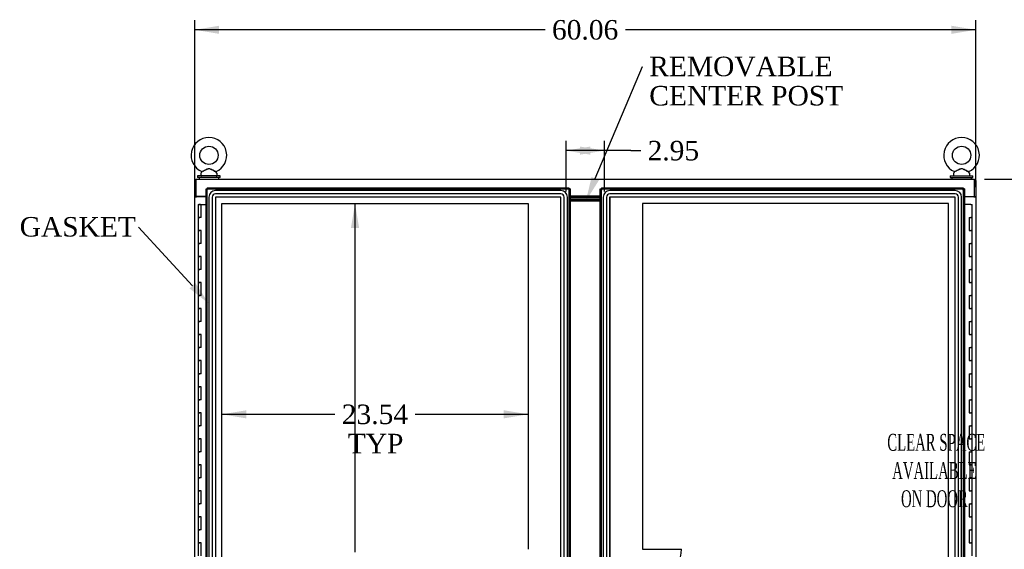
# Model space of a CAD drawing. Header units: inches. Extents: x 1 to 359, y -2 to 239.
# Tile 11 of 22: x 50 to 126, y 127 to 168. Entities that reach past the tile are written whole.
import ezdxf
from ezdxf import colors
from ezdxf.entities.mleader import LeaderData, LeaderLine
from ezdxf.enums import TextEntityAlignment as Align
from ezdxf.lldxf.tags import DXFTag
from ezdxf.math import Vec2, Vec3

# ---------------------------------------------------------------- set-up
doc = ezdxf.new("R2010")
doc.units = ezdxf.units.IN
doc.header["$MEASUREMENT"] = 0
for name, color, linetype in [('COM50677', 7, 'Continuous'), ('COM54746-56', 7, 'Continuous'), ('COM70098', 7, 'Continuous'), ('COM70110-2', 7, 'Continuous'), ('COM70220', 7, 'Continuous'), ('COM71188-2', 7, 'Continuous'), ('COM71195-2', 7, 'Continuous'), ('COM71196-2', 7, 'Continuous'), ('Default', 7, 'Continuous'), ('DV8_Default', 7, 'Continuous'), ('GSK86006', 7, 'Continuous'), ('SCS86414', 7, 'Continuous'), ('WAF25377', 7, 'Continuous'), ('WAM254785', 7, 'Continuous')]:
    doc.layers.add(name, color=color, linetype=linetype)
doc.styles.add('SEACAD_Times_New_Roman', font='times.ttf')
tags = doc.linetypes.add('HIDDEN2', pattern=[0.1875, 0.125, -0.0625]).pattern_tags.tags
tags[6:7] = [DXFTag(74, 4), DXFTag(75, 0), DXFTag(340, '0'), DXFTag(46, 0.0), DXFTag(50, 0.0), DXFTag(44, 0.0), DXFTag(45, 0.0)]
tags[4:5] = [DXFTag(74, 4), DXFTag(75, 0), DXFTag(340, '0'), DXFTag(46, 0.0), DXFTag(50, 0.0), DXFTag(44, 0.0), DXFTag(45, 0.0)]
doc.dimstyles.new('HAMMOND_(STH_-_300x200)', dxfattribs={"dimtxt": 1.5, "dimasz": 1.875, "dimexe": 0.75, "dimexo": 0.75, "dimgap": 0.375, "dimtad": 0, "dimtih": 1, "dimtoh": 1, "dimzin": 0, "dimdsep": 46, "dimtxsty": 'SEACAD_Times_New_Roman', "dimblk1": '_SE_FILLED', "dimblk2": '_SE_FILLED', "dimsah": 1, "dimcen": 0.75, "dimadec": 0, "dimazin": 0, "dimtfac": 0.8, "dimtofl": 0, "dimtmove": 0, "dimatfit": 3, "dimfxl": 1, "dimtolj": 1, "dimtzin": 0, "dimarcsym": 0})

# ---------------------------------------------------------------- blocks, each defined once
blk = doc.blocks.new('SE7')
at = {"layer": 'COM50677', "color": 7, "linetype": 'Continuous'}
for p, q in [((63.855, 154.271), (63.855, 154.241)), ((123.478, 154.271), (123.478, 154.241))]:
    blk.add_line(p, q, dxfattribs=at)
at = {"layer": 'COM54746-56', "color": 7, "linetype": 'Continuous'}
for p, q in [((63.962, 153.669), (63.962, 153.695)), ((63.962, 153.695), (64.012, 153.695)), ((64.012, 153.695), (64.037, 153.695)), ((64.037, 153.695), (64.087, 153.695)), ((64.087, 153.695), (64.087, 153.669)), ((63.908, 153.66), (64.141, 153.66)), ((63.908, 153.66), (63.908, 152.66)), ((64.012, 153.669), (63.962, 153.669)), ((63.975, 153.669), (63.975, 153.66)), ((64.012, 153.669), (64.037, 153.669)), ((64.087, 153.669), (64.037, 153.669)), ((64.075, 153.66), (64.075, 153.669)), ((64.141, 153.66), (64.51, 153.66)), ((64.141, 152.66), (64.141, 153.66)), ((123.308, 153.66), (122.823, 153.66)), ((123.308, 153.66), (123.425, 153.66)), ((123.425, 152.66), (123.425, 153.66)), ((63.908, 152.66), (64.025, 152.66)), ((63.908, 152.66), (63.908, 151.66)), ((64.025, 152.66), (63.908, 152.66)), ((64.141, 152.66), (64.025, 152.66)), ((123.191, 152.66), (123.191, 151.66)), ((123.191, 152.66), (123.308, 152.66)), ((123.425, 152.66), (123.308, 152.66)), ((123.308, 152.66), (123.425, 152.66)), ((123.425, 151.66), (123.425, 152.66)), ((63.908, 151.66), (64.025, 151.66)), ((64.025, 151.66), (63.908, 151.66)), ((63.908, 151.66), (63.908, 150.66)), ((64.141, 151.66), (64.025, 151.66)), ((64.141, 150.66), (64.141, 151.66)), ((123.191, 151.66), (123.308, 151.66)), ((123.425, 151.66), (123.308, 151.66)), ((123.308, 151.66), (123.425, 151.66)), ((123.425, 150.66), (123.425, 151.66)), ((63.908, 150.66), (64.025, 150.66)), ((63.908, 150.66), (63.908, 149.66)), ((64.025, 150.66), (63.908, 150.66)), ((64.141, 150.66), (64.025, 150.66)), ((123.191, 150.66), (123.191, 149.66)), ((123.191, 150.66), (123.308, 150.66)), ((123.425, 150.66), (123.308, 150.66)), ((123.308, 150.66), (123.425, 150.66)), ((123.425, 149.66), (123.425, 150.66)), ((63.908, 149.66), (64.025, 149.66)), ((64.025, 149.66), (63.908, 149.66)), ((63.908, 149.66), (63.908, 148.66)), ((64.141, 149.66), (64.025, 149.66)), ((64.141, 148.66), (64.141, 149.66)), ((123.191, 149.66), (123.308, 149.66)), ((123.425, 149.66), (123.308, 149.66)), ((123.308, 149.66), (123.425, 149.66)), ((123.425, 148.66), (123.425, 149.66)), ((63.908, 148.66), (64.025, 148.66)), ((63.908, 148.66), (63.908, 147.66)), ((64.025, 148.66), (63.908, 148.66)), ((64.141, 148.66), (64.025, 148.66)), ((123.191, 148.66), (123.191, 147.66)), ((123.191, 148.66), (123.308, 148.66)), ((123.425, 148.66), (123.308, 148.66)), ((123.308, 148.66), (123.425, 148.66)), ((123.425, 147.66), (123.425, 148.66)), ((63.908, 147.66), (64.025, 147.66)), ((64.025, 147.66), (63.908, 147.66)), ((63.908, 147.66), (63.908, 146.66)), ((64.141, 147.66), (64.025, 147.66)), ((64.141, 146.66), (64.141, 147.66)), ((123.191, 147.66), (123.308, 147.66)), ((123.425, 147.66), (123.308, 147.66)), ((123.308, 147.66), (123.425, 147.66)), ((123.425, 146.66), (123.425, 147.66)), ((63.908, 146.66), (64.025, 146.66)), ((63.908, 146.66), (63.908, 145.66)), ((64.025, 146.66), (63.908, 146.66)), ((64.141, 146.66), (64.025, 146.66)), ((123.191, 146.66), (123.191, 145.66)), ((123.191, 146.66), (123.308, 146.66)), ((123.425, 146.66), (123.308, 146.66)), ((123.308, 146.66), (123.425, 146.66)), ((123.425, 145.66), (123.425, 146.66)), ((63.908, 145.66), (64.025, 145.66)), ((64.025, 145.66), (63.908, 145.66)), ((63.908, 145.66), (63.908, 144.66)), ((64.141, 145.66), (64.025, 145.66)), ((64.141, 144.66), (64.141, 145.66)), ((123.191, 145.66), (123.308, 145.66)), ((123.425, 145.66), (123.308, 145.66)), ((123.308, 145.66), (123.425, 145.66)), ((123.425, 144.66), (123.425, 145.66)), ((63.908, 144.66), (64.025, 144.66)), ((63.908, 144.66), (63.908, 143.66)), ((64.025, 144.66), (63.908, 144.66)), ((64.141, 144.66), (64.025, 144.66)), ((123.191, 144.66), (123.191, 143.66)), ((123.191, 144.66), (123.308, 144.66)), ((123.425, 144.66), (123.308, 144.66)), ((123.308, 144.66), (123.425, 144.66)), ((123.425, 143.66), (123.425, 144.66)), ((63.908, 143.66), (64.025, 143.66)), ((64.025, 143.66), (63.908, 143.66)), ((63.908, 143.66), (63.908, 142.66)), ((64.141, 143.66), (64.025, 143.66)), ((64.141, 142.66), (64.141, 143.66)), ((123.191, 143.66), (123.308, 143.66)), ((123.425, 143.66), (123.308, 143.66)), ((123.308, 143.66), (123.425, 143.66)), ((123.425, 142.66), (123.425, 143.66)), ((63.908, 142.66), (64.025, 142.66)), ((63.908, 142.66), (63.908, 141.66)), ((64.025, 142.66), (63.908, 142.66)), ((64.141, 142.66), (64.025, 142.66)), ((123.191, 142.66), (123.191, 141.66)), ((123.191, 142.66), (123.308, 142.66)), ((123.425, 142.66), (123.308, 142.66)), ((123.308, 142.66), (123.425, 142.66)), ((123.425, 141.66), (123.425, 142.66)), ((63.908, 141.66), (64.025, 141.66)), ((64.025, 141.66), (63.908, 141.66)), ((63.908, 141.66), (63.908, 140.66)), ((64.141, 141.66), (64.025, 141.66)), ((64.141, 140.66), (64.141, 141.66)), ((123.191, 141.66), (123.308, 141.66)), ((123.425, 141.66), (123.308, 141.66)), ((123.308, 141.66), (123.425, 141.66)), ((123.425, 140.66), (123.425, 141.66)), ((63.908, 140.66), (64.025, 140.66)), ((63.908, 140.66), (63.908, 139.66)), ((64.025, 140.66), (63.908, 140.66)), ((64.141, 140.66), (64.025, 140.66)), ((123.191, 140.66), (123.191, 139.66)), ((123.191, 140.66), (123.308, 140.66)), ((123.425, 140.66), (123.308, 140.66)), ((123.308, 140.66), (123.425, 140.66)), ((123.425, 139.66), (123.425, 140.66)), ((63.908, 139.66), (64.025, 139.66)), ((64.025, 139.66), (63.908, 139.66)), ((63.908, 139.66), (63.908, 138.66)), ((64.141, 139.66), (64.025, 139.66)), ((64.141, 138.66), (64.141, 139.66)), ((123.191, 139.66), (123.308, 139.66)), ((123.425, 139.66), (123.308, 139.66)), ((123.308, 139.66), (123.425, 139.66)), ((123.425, 138.66), (123.425, 139.66)), ((63.908, 138.66), (64.025, 138.66)), ((63.908, 138.66), (63.908, 137.66)), ((64.025, 138.66), (63.908, 138.66)), ((64.141, 138.66), (64.025, 138.66)), ((123.191, 138.66), (123.191, 137.66)), ((123.191, 138.66), (123.308, 138.66)), ((123.425, 138.66), (123.308, 138.66)), ((123.308, 138.66), (123.425, 138.66)), ((123.425, 137.66), (123.425, 138.66)), ((63.908, 137.66), (64.025, 137.66)), ((64.025, 137.66), (63.908, 137.66)), ((63.908, 137.66), (63.908, 136.66)), ((64.141, 137.66), (64.025, 137.66)), ((64.141, 136.66), (64.141, 137.66)), ((123.191, 137.66), (123.308, 137.66)), ((123.425, 137.66), (123.308, 137.66)), ((123.308, 137.66), (123.425, 137.66)), ((123.425, 136.66), (123.425, 137.66)), ((63.908, 136.66), (64.025, 136.66)), ((63.908, 136.66), (63.908, 135.66)), ((64.025, 136.66), (63.908, 136.66)), ((64.141, 136.66), (64.025, 136.66)), ((123.191, 136.66), (123.191, 135.66)), ((123.191, 136.66), (123.308, 136.66)), ((123.425, 136.66), (123.308, 136.66)), ((123.308, 136.66), (123.425, 136.66)), ((123.425, 135.66), (123.425, 136.66)), ((63.908, 135.66), (64.025, 135.66)), ((64.025, 135.66), (63.908, 135.66)), ((63.908, 135.66), (63.908, 134.66)), ((64.141, 135.66), (64.025, 135.66)), ((64.141, 134.66), (64.141, 135.66)), ((123.191, 135.66), (123.308, 135.66)), ((123.425, 135.66), (123.308, 135.66)), ((123.308, 135.66), (123.425, 135.66)), ((123.425, 134.66), (123.425, 135.66)), ((63.908, 134.66), (64.025, 134.66)), ((63.908, 134.66), (63.908, 133.66)), ((64.025, 134.66), (63.908, 134.66)), ((64.141, 134.66), (64.025, 134.66)), ((123.191, 134.66), (123.191, 133.66)), ((123.191, 134.66), (123.308, 134.66)), ((123.425, 134.66), (123.308, 134.66)), ((123.308, 134.66), (123.425, 134.66)), ((123.425, 133.66), (123.425, 134.66)), ((63.908, 133.66), (64.025, 133.66)), ((64.025, 133.66), (63.908, 133.66)), ((63.908, 133.66), (63.908, 132.66)), ((64.141, 133.66), (64.025, 133.66)), ((64.141, 132.66), (64.141, 133.66)), ((123.191, 133.66), (123.308, 133.66)), ((123.425, 133.66), (123.308, 133.66)), ((123.308, 133.66), (123.425, 133.66)), ((123.425, 132.66), (123.425, 133.66)), ((63.908, 132.66), (64.025, 132.66)), ((63.908, 132.66), (63.908, 131.66)), ((64.025, 132.66), (63.908, 132.66)), ((64.141, 132.66), (64.025, 132.66)), ((123.191, 132.66), (123.191, 131.66)), ((123.191, 132.66), (123.308, 132.66)), ((123.425, 132.66), (123.308, 132.66)), ((123.308, 132.66), (123.425, 132.66)), ((123.425, 131.66), (123.425, 132.66)), ((63.908, 131.66), (64.025, 131.66)), ((64.025, 131.66), (63.908, 131.66)), ((63.908, 131.66), (63.908, 130.66)), ((64.141, 131.66), (64.025, 131.66)), ((64.141, 130.66), (64.141, 131.66)), ((123.191, 131.66), (123.308, 131.66)), ((123.425, 131.66), (123.308, 131.66)), ((123.308, 131.66), (123.425, 131.66)), ((123.425, 130.66), (123.425, 131.66)), ((63.908, 130.66), (64.025, 130.66)), ((63.908, 130.66), (63.908, 129.66)), ((64.025, 130.66), (63.908, 130.66)), ((64.141, 130.66), (64.025, 130.66)), ((123.191, 130.66), (123.191, 129.66)), ((123.191, 130.66), (123.308, 130.66)), ((123.425, 130.66), (123.308, 130.66)), ((123.308, 130.66), (123.425, 130.66)), ((123.425, 129.66), (123.425, 130.66)), ((63.908, 129.66), (64.025, 129.66)), ((64.025, 129.66), (63.908, 129.66)), ((63.908, 129.66), (63.908, 128.66)), ((64.141, 129.66), (64.025, 129.66)), ((64.141, 128.66), (64.141, 129.66)), ((123.191, 129.66), (123.308, 129.66)), ((123.425, 129.66), (123.308, 129.66)), ((123.308, 129.66), (123.425, 129.66)), ((123.425, 128.66), (123.425, 129.66)), ((63.908, 128.66), (64.025, 128.66)), ((63.908, 128.66), (63.908, 127.66)), ((64.025, 128.66), (63.908, 128.66)), ((64.141, 128.66), (64.025, 128.66)), ((123.191, 128.66), (123.191, 127.66)), ((123.191, 128.66), (123.308, 128.66)), ((123.425, 128.66), (123.308, 128.66)), ((123.308, 128.66), (123.425, 128.66)), ((123.425, 127.66), (123.425, 128.66)), ((63.908, 127.66), (64.025, 127.66)), ((64.025, 127.66), (63.908, 127.66)), ((63.908, 127.66), (63.908, 126.66)), ((64.141, 127.66), (64.025, 127.66)), ((64.141, 126.66), (64.141, 127.66)), ((123.191, 127.66), (123.308, 127.66)), ((123.425, 127.66), (123.308, 127.66)), ((123.308, 127.66), (123.425, 127.66)), ((123.425, 126.66), (123.425, 127.66))]:
    blk.add_line(p, q, dxfattribs=at)
at = {"layer": 'COM70098', "color": 7, "linetype": 'Continuous'}
for p, q in [((94.823, 154.241), (92.51, 154.241)), ((94.823, 154.146), (92.51, 154.146)), ((94.823, 154.021), (92.51, 154.021)), ((94.823, 153.926), (92.51, 153.926))]:
    blk.add_line(p, q, dxfattribs=at)
at = {"layer": 'COM70110-2', "color": 7, "linetype": 'Continuous'}
for p, q in [((63.73, 155.616), (123.603, 155.616)), ((63.73, 155.616), (63.73, 155.473)), ((63.73, 155.473), (63.73, 154.271)), ((123.603, 155.473), (123.603, 155.616)), ((123.603, 154.271), (123.603, 155.473)), ((64.51, 154.271), (63.73, 154.271)), ((92.51, 154.336), (94.823, 154.336)), ((122.823, 154.271), (123.603, 154.271))]:
    blk.add_line(p, q, dxfattribs=at)
at = {"layer": 'COM70220', "color": 7, "linetype": 'HIDDEN2'}
for p, q in [((91.79, 154.733), (65.23, 154.733)), ((91.79, 154.732), (65.23, 154.732)), ((91.79, 154.483), (65.23, 154.483)), ((122.103, 154.733), (95.543, 154.733)), ((122.103, 154.732), (95.543, 154.732)), ((122.103, 154.483), (95.543, 154.483)), ((64.73, 154.233), (64.73, 97.086)), ((64.731, 154.233), (64.731, 97.086)), ((64.98, 154.233), (64.98, 97.086)), ((65.229, 154.233), (65.229, 97.086)), ((91.79, 154.234), (65.23, 154.234)), ((65.23, 154.233), (65.23, 97.086)), ((91.79, 154.233), (65.23, 154.233)), ((91.79, 97.086), (91.79, 154.233)), ((91.791, 97.086), (91.791, 154.233)), ((92.04, 97.086), (92.04, 154.233)), ((92.289, 97.086), (92.289, 154.233)), ((92.29, 97.086), (92.29, 154.233)), ((95.043, 154.233), (95.043, 97.086)), ((95.044, 154.233), (95.044, 97.086)), ((95.293, 154.233), (95.293, 97.086)), ((95.542, 154.233), (95.542, 97.086)), ((122.103, 154.234), (95.543, 154.234)), ((95.543, 154.233), (95.543, 97.086)), ((122.103, 154.233), (95.543, 154.233)), ((122.103, 97.086), (122.103, 154.233)), ((122.104, 97.086), (122.104, 154.233)), ((122.353, 97.086), (122.353, 154.233)), ((122.602, 97.086), (122.602, 154.233)), ((122.603, 97.086), (122.603, 154.233))]:
    blk.add_line(p, q, dxfattribs=at)
for centre, radius, start, end in [((65.23, 154.233), 0.5, 90, 180), ((65.23, 154.233), 0.499, 90, 180), ((65.23, 154.233), 0.25, 90, 180), ((91.79, 154.233), 0.5, 0, 90), ((91.79, 154.233), 0.499, 0, 90), ((91.79, 154.233), 0.25, 0, 90), ((95.543, 154.233), 0.5, 90, 180), ((95.543, 154.233), 0.499, 90, 180), ((95.543, 154.233), 0.25, 90, 180), ((122.103, 154.233), 0.5, 0, 90), ((122.103, 154.233), 0.499, 0, 90), ((122.103, 154.233), 0.25, 0, 90), ((65.23, 154.233), 0.001, 90, 180), ((91.79, 154.233), 0.001, 0, 90), ((95.543, 154.233), 0.001, 90, 180), ((122.103, 154.233), 0.001, 0, 90)]:
    blk.add_arc(centre, radius, start, end, dxfattribs=at)
at = {"layer": 'COM71188-2', "color": 7, "linetype": 'Continuous'}
for p, q in [((63.635, 155.521), (63.73, 155.521)), ((63.635, 154.271), (63.635, 155.521)), ((123.698, 155.521), (123.603, 155.521)), ((123.698, 155.521), (123.698, 154.271)), ((63.635, 154.271), (63.635, 154.241)), ((63.73, 154.271), (63.635, 154.271)), ((63.635, 154.241), (63.778, 154.241)), ((63.635, 96.866), (63.635, 154.241)), ((63.73, 154.271), (63.73, 154.241)), ((64.51, 154.241), (63.778, 154.241)), ((123.555, 154.241), (122.823, 154.241)), ((123.555, 154.241), (123.698, 154.241)), ((123.603, 154.271), (123.698, 154.271)), ((123.603, 154.241), (123.603, 154.271)), ((123.698, 154.241), (123.698, 154.271)), ((123.698, 154.241), (123.698, 96.866))]:
    blk.add_line(p, q, dxfattribs=at)
at = {"layer": 'COM71195-2', "color": 7, "linetype": 'Continuous'}
for p, q in [((64.51, 96.461), (64.51, 154.858)), ((64.51, 154.858), (64.566, 154.858)), ((64.605, 154.858), (64.566, 154.858)), ((64.605, 154.953), (92.415, 154.953)), ((64.605, 154.953), (64.605, 154.897)), ((64.605, 154.858), (64.605, 154.897)), ((64.653, 154.81), (64.605, 154.858)), ((64.653, 154.81), (64.653, 154.81)), ((64.653, 154.81), (64.653, 154.81)), ((64.653, 154.81), (64.653, 154.81)), ((64.653, 154.81), (64.653, 154.81)), ((92.367, 154.81), (92.415, 154.858)), ((92.367, 154.81), (92.367, 154.81)), ((92.367, 154.81), (92.367, 154.81)), ((92.367, 154.81), (92.367, 154.81)), ((92.367, 154.81), (92.367, 154.81)), ((92.415, 154.953), (92.415, 154.897)), ((92.415, 154.858), (92.415, 154.897)), ((92.415, 154.858), (92.454, 154.858)), ((92.51, 154.858), (92.454, 154.858)), ((92.51, 154.858), (92.51, 96.461))]:
    blk.add_line(p, q, dxfattribs=at)
at = {"layer": 'COM71195-2', "color": 7, "linetype": 'HIDDEN2'}
for p, q in [((64.605, 154.858), (92.415, 154.858)), ((64.605, 96.461), (64.605, 154.858)), ((92.415, 154.858), (92.415, 96.461))]:
    blk.add_line(p, q, dxfattribs=at)
at = {"layer": 'COM71195-2', "color": 7, "linetype": 'Continuous'}
for centre, start, end in [((65.135, 155.788), 238.56128, 243.76327), ((63.675, 154.329), 26.23673, 31.43872), ((93.345, 154.329), 148.56128, 153.76327), ((91.885, 155.788), 296.23673, 301.43872)]:
    blk.add_arc(centre, 1.09, start, end, dxfattribs=at)
at = {"layer": 'COM71196-2', "color": 7, "linetype": 'Continuous'}
for p, q in [((94.823, 96.461), (94.823, 154.858)), ((94.823, 154.858), (94.879, 154.858)), ((94.918, 154.858), (94.879, 154.858)), ((94.918, 154.953), (122.728, 154.953)), ((94.918, 154.953), (94.918, 154.897)), ((94.918, 154.858), (94.918, 154.897)), ((94.966, 154.81), (94.918, 154.858)), ((94.966, 154.81), (94.966, 154.81)), ((94.966, 154.81), (94.966, 154.81)), ((94.966, 154.81), (94.966, 154.81)), ((94.966, 154.81), (94.966, 154.81)), ((122.68, 154.81), (122.728, 154.858)), ((122.68, 154.81), (122.68, 154.81)), ((122.68, 154.81), (122.68, 154.81)), ((122.68, 154.81), (122.68, 154.81)), ((122.68, 154.81), (122.68, 154.81)), ((122.728, 154.953), (122.728, 154.897)), ((122.728, 154.858), (122.728, 154.897)), ((122.728, 154.858), (122.767, 154.858)), ((122.823, 154.858), (122.767, 154.858)), ((122.823, 154.858), (122.823, 96.461))]:
    blk.add_line(p, q, dxfattribs=at)
at = {"layer": 'COM71196-2', "color": 7, "linetype": 'HIDDEN2'}
for p, q in [((94.918, 154.858), (122.728, 154.858)), ((94.918, 96.461), (94.918, 154.858)), ((122.728, 154.858), (122.728, 96.461))]:
    blk.add_line(p, q, dxfattribs=at)
at = {"layer": 'COM71196-2', "color": 7, "linetype": 'Continuous'}
for centre, start, end in [((95.448, 155.788), 238.56128, 243.76327), ((93.988, 154.329), 26.23673, 31.43872), ((123.658, 154.329), 148.56128, 153.76327), ((122.198, 155.788), 296.23673, 301.43872)]:
    blk.add_arc(centre, 1.09, start, end, dxfattribs=at)
at = {"layer": 'DV8_Default', "color": 7, "linetype": 'HIDDEN2'}
for p, q in [((65.73, 97.585), (65.73, 153.734)), ((65.73, 153.734), (89.274, 153.734)), ((89.274, 153.734), (89.274, 127.16)), ((98.059, 153.734), (98.059, 127.16)), ((121.604, 153.734), (98.059, 153.734)), ((121.604, 97.585), (121.604, 153.734)), ((98.059, 127.16), (101.059, 127.16))]:
    blk.add_line(p, q, dxfattribs=at)
blk.add_arc((98.059, 127.16), 3, 270, 0, dxfattribs=at)
at = {"layer": 'GSK86006', "color": 7, "linetype": 'Continuous'}
for p, q in [((94.823, 154.146), (92.51, 154.146)), ((94.823, 154.021), (92.51, 154.021))]:
    blk.add_line(p, q, dxfattribs=at)
at = {"layer": 'SCS86414', "color": 7, "linetype": 'Continuous'}
for p, q in [((64.105, 156.035), (64.105, 155.916)), ((64.184, 156.152), (64.119, 156.074)), ((65.341, 156.074), (65.275, 156.154)), ((65.355, 155.916), (65.355, 156.035)), ((121.978, 156.035), (121.978, 155.916)), ((122.057, 156.152), (121.992, 156.074)), ((123.214, 156.074), (123.148, 156.154)), ((123.228, 155.916), (123.228, 156.035)), ((64.418, 154.271), (64.418, 154.241)), ((122.915, 154.241), (122.915, 154.271))]:
    blk.add_line(p, q, dxfattribs=at)
for centre in [(64.73, 157.445), (122.603, 157.445)]:
    blk.add_circle(centre, 0.704, dxfattribs=at)
for centre, radius, start, end in [((64.73, 157.445), 1.367, 294.01954, 246.00962), ((122.603, 157.445), 1.367, 294.01954, 246.00962), ((64.165, 156.035), 0.06, 140.32138, 180), ((64.16, 156.17), 0.03, 297.89156, 61.95204), ((65.295, 156.035), 0.06, 0, 39.67862), ((122.038, 156.035), 0.06, 140.32138, 180), ((122.033, 156.17), 0.03, 297.89156, 61.95204), ((123.168, 156.035), 0.06, 0, 39.67862), ((64.165, 155.916), 0.06, 180, 270), ((65.295, 155.916), 0.06, 270, 0), ((122.038, 155.916), 0.06, 180, 270), ((123.168, 155.916), 0.06, 270, 0)]:
    blk.add_arc(centre, radius, start, end, dxfattribs=at)
for points, knots in [([(64.172, 156.197), (64.172, 156.197), (64.172, 156.197), (64.172, 156.198), (64.173, 156.198), (64.174, 156.198)], [0.934098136, 0.934098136, 0.934098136, 0.934098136, 0.9375, 0.9375, 0.943646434, 0.943646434, 0.943646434, 0.943646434]), ([(64.239, 156.23), (64.279, 156.25), (64.329, 156.275), (64.436, 156.327), (64.494, 156.356), (64.582, 156.391), (64.612, 156.402), (64.674, 156.418), (64.707, 156.422), (64.803, 156.419), (64.865, 156.397), (64.983, 156.348), (65.04, 156.32), (65.146, 156.267), (65.196, 156.243), (65.267, 156.208), (65.288, 156.197), (65.288, 156.197)], [0, 0, 0, 0, 0.0625, 0.0625, 0.125, 0.125, 0.15625, 0.15625, 0.1875, 0.1875, 0.25, 0.25, 0.3125, 0.3125, 0.375, 0.375, 0.4344066, 0.4344066, 0.4344066, 0.4344066]), ([(65.277, 156.151), (65.277, 156.151), (65.259, 156.16), (65.212, 156.186), (65.192, 156.197), (65.147, 156.222), (65.123, 156.236), (65.045, 156.279), (64.99, 156.31), (64.903, 156.354), (64.873, 156.368), (64.813, 156.391), (64.781, 156.4), (64.716, 156.405), (64.683, 156.4), (64.621, 156.382), (64.591, 156.37), (64.502, 156.328), (64.447, 156.297), (64.34, 156.237), (64.29, 156.209), (64.251, 156.188)], [0.5685641, 0.5685641, 0.5685641, 0.5685641, 0.625, 0.625, 0.65625, 0.65625, 0.6875, 0.6875, 0.75, 0.75, 0.78125, 0.78125, 0.8125, 0.8125, 0.84375, 0.84375, 0.875, 0.875, 0.9375, 0.9375, 1, 1, 1, 1]), ([(122.045, 156.197), (122.045, 156.197), (122.045, 156.197), (122.045, 156.198), (122.046, 156.198), (122.047, 156.198)], [0.934098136, 0.934098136, 0.934098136, 0.934098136, 0.9375, 0.9375, 0.943646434, 0.943646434, 0.943646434, 0.943646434]), ([(122.112, 156.23), (122.152, 156.25), (122.202, 156.275), (122.309, 156.327), (122.367, 156.356), (122.455, 156.391), (122.485, 156.402), (122.547, 156.418), (122.58, 156.422), (122.676, 156.419), (122.738, 156.397), (122.856, 156.348), (122.913, 156.32), (123.019, 156.267), (123.069, 156.243), (123.14, 156.208), (123.161, 156.197), (123.161, 156.197)], [0, 0, 0, 0, 0.0625, 0.0625, 0.125, 0.125, 0.15625, 0.15625, 0.1875, 0.1875, 0.25, 0.25, 0.3125, 0.3125, 0.375, 0.375, 0.4344066, 0.4344066, 0.4344066, 0.4344066]), ([(123.15, 156.151), (123.15, 156.151), (123.132, 156.16), (123.085, 156.186), (123.065, 156.197), (123.02, 156.222), (122.996, 156.236), (122.918, 156.279), (122.863, 156.31), (122.776, 156.354), (122.746, 156.368), (122.686, 156.391), (122.654, 156.4), (122.589, 156.405), (122.556, 156.4), (122.494, 156.382), (122.464, 156.37), (122.375, 156.328), (122.32, 156.297), (122.213, 156.237), (122.163, 156.209), (122.124, 156.188)], [0.5685641, 0.5685641, 0.5685641, 0.5685641, 0.625, 0.625, 0.65625, 0.65625, 0.6875, 0.6875, 0.75, 0.75, 0.78125, 0.78125, 0.8125, 0.8125, 0.84375, 0.84375, 0.875, 0.875, 0.9375, 0.9375, 1, 1, 1, 1])]:
    blk.add_open_spline(points, degree=3, knots=knots, dxfattribs=at)
at = {"layer": 'WAF25377', "color": 7, "linetype": 'Continuous'}
for p, q in [((65.605, 155.856), (63.855, 155.856)), ((63.855, 155.856), (63.855, 155.741)), ((65.605, 155.741), (63.855, 155.741)), ((65.605, 155.741), (65.605, 155.856)), ((121.728, 155.856), (123.478, 155.856)), ((121.728, 155.856), (121.728, 155.741)), ((121.728, 155.741), (123.478, 155.741)), ((123.478, 155.741), (123.478, 155.856))]:
    blk.add_line(p, q, dxfattribs=at)
at = {"layer": 'WAM254785', "color": 7, "linetype": 'Continuous'}
for p, q in [((63.98, 155.741), (63.98, 155.616)), ((65.48, 155.616), (65.48, 155.741)), ((121.853, 155.741), (121.853, 155.616)), ((123.353, 155.616), (123.353, 155.741))]:
    blk.add_line(p, q, dxfattribs=at)
at = {"layer": 'DV8_Default', "insert": (120.514, 136.033), "char_height": 1.3, "width": 12.9122, "attachment_point": 2}
blk.add_mtext('{\\fTimes New Roman|b0||i0||c0|p34;\\C7;\\H1.3;\\W0.5776;^I}{\\fTimes New Roman|b0||i0||c0|p34;\\C7;\\H1.3;\\W0.5776;CLEAR SPACE\\P}{\\fTimes New Roman|b0||i0||c0|p34;\\C7;\\H1.3;\\W0.5776;AVAILABLE \\P}{\\fTimes New Roman|b0||i0||c0|p34;\\C7;\\H1.3;\\W0.5776;ON DOOR^I}', dxfattribs=at)
blk = doc.blocks.new('DMBLK4018')
at = {"layer": 'Default', "linetype": 'Continuous'}
for points in [[(75.651, 151.859), (76.276, 151.859), (75.963, 153.734)], [(75.651, 99.46), (75.963, 97.585), (76.276, 99.46)]]:
    blk.add_hatch(color=7, dxfattribs=at).paths.add_polyline_path(points)
at = {"layer": 'Default', "color": 7, "linetype": 'Continuous'}
for p, q in [((75.963, 126.935), (75.963, 153.734)), ((75.963, 97.585), (75.963, 122.66))]:
    blk.add_line(p, q, dxfattribs=at)
at = {"layer": 'Default', "color": 7, "linetype": 'Continuous', "style": 'SEACAD_Times_New_Roman'}
for s, p in [('56.15', (73.404, 126.41)), ('TYP', (73.866, 124.16))]:
    blk.add_text(s, height=1.5, dxfattribs=at).set_placement(p, align=Align.TOP_LEFT)
blk = doc.blocks.new('_SE_FILLED')
at = {"color": 0}
blk.add_line((0, 0), (-1, 0), dxfattribs=at)
blk.add_solid([(0, 0), (-1, -0.1665), (-1, 0.1665), (0, 0)], dxfattribs=at)
blk = doc.blocks.new('DMBLK4019')
at = {"layer": 'Default', "linetype": 'Continuous'}
for points in [[(67.605, 137.223), (67.605, 137.848), (65.73, 137.536)], [(87.399, 137.223), (89.274, 137.536), (87.399, 137.848)]]:
    blk.add_hatch(color=7, dxfattribs=at).paths.add_polyline_path(points)
at = {"layer": 'Default', "color": 7, "linetype": 'Continuous'}
for p, q in [((65.73, 137.536), (74.418, 137.536)), ((80.586, 137.536), (89.274, 137.536))]:
    blk.add_line(p, q, dxfattribs=at)
at = {"layer": 'Default', "color": 7, "linetype": 'Continuous', "style": 'SEACAD_Times_New_Roman'}
for s, p in [('23.54', (74.943, 138.286)), ('TYP', (75.405, 136.036))]:
    blk.add_text(s, height=1.5, dxfattribs=at).set_placement(p, align=Align.TOP_LEFT)
blk = doc.blocks.new('DMBLK4021')
at = {"layer": 'Default', "linetype": 'Continuous'}
for points in [[(65.51, 167.405), (63.635, 167.093), (65.51, 166.78)], [(121.823, 167.405), (121.823, 166.78), (123.698, 167.093)]]:
    blk.add_hatch(color=7, dxfattribs=at).paths.add_polyline_path(points)
at = {"layer": 'Default', "color": 7, "linetype": 'Continuous'}
for p, q in [((63.635, 154.991), (63.635, 167.843)), ((123.698, 154.991), (123.698, 167.843)), ((90.582, 167.093), (63.635, 167.093)), ((123.698, 167.093), (96.751, 167.093))]:
    blk.add_line(p, q, dxfattribs=at)
at = {"layer": 'Default', "color": 7, "linetype": 'Continuous', "style": 'SEACAD_Times_New_Roman'}
blk.add_text('60.06', height=1.5, dxfattribs=at).set_placement((91.107, 167.843), align=Align.TOP_LEFT)
blk = doc.blocks.new('DMBLK4029')
at = {"layer": 'Default', "linetype": 'Continuous'}
for points in [[(132.979, 153.741), (132.667, 155.616), (132.354, 153.741)], [(132.979, 97.366), (132.354, 97.366), (132.667, 95.491)]]:
    blk.add_hatch(color=7, dxfattribs=at).paths.add_polyline_path(points)
at = {"layer": 'Default', "color": 7, "linetype": 'Continuous'}
for p, q in [((124.353, 155.616), (133.417, 155.616)), ((132.667, 155.616), (132.667, 126.829)), ((132.667, 124.804), (132.667, 95.491)), ((124.353, 95.491), (133.417, 95.491))]:
    blk.add_line(p, q, dxfattribs=at)
at = {"layer": 'Default', "color": 7, "linetype": 'Continuous', "style": 'SEACAD_Times_New_Roman'}
blk.add_text('60.13', height=1.5, dxfattribs=at).set_placement((130.107, 126.304), align=Align.TOP_LEFT)
blk = doc.blocks.new('DMBLK4031')
at = {"layer": 'Default', "linetype": 'Continuous'}
for points in [[(94.064, 158.119), (92.189, 157.807), (94.064, 157.494)], [(93.268, 158.119), (93.268, 157.494), (95.143, 157.807)]]:
    blk.add_hatch(color=7, dxfattribs=at).paths.add_polyline_path(points)
at = {"layer": 'Default', "color": 7, "linetype": 'Continuous'}
for p, q in [((92.189, 154.676), (92.189, 158.557)), ((95.143, 154.676), (95.143, 158.557)), ((97.182, 157.807), (92.189, 157.807)), ((97.182, 157.807), (97.932, 157.807))]:
    blk.add_line(p, q, dxfattribs=at)
at = {"layer": 'Default', "color": 7, "linetype": 'Continuous', "style": 'SEACAD_Times_New_Roman'}
blk.add_text('2.95', height=1.5, dxfattribs=at).set_placement((98.457, 158.557), align=Align.TOP_LEFT)

msp = doc.modelspace()

# ---------------------------------------------------------------- block references
at = {"layer": 'Default'}
msp.add_blockref('SE7', (0, 0), dxfattribs=at)

# ---------------------------------------------------------------- dimensions: what is measured, and where the dimension line sits
at = {"layer": 'Default', "color": 7, "linetype": 'Continuous'}
dim = msp.add_linear_dim(base=(63.635, 167.093), p1=(123.698, 154.241), p2=(63.635, 154.241), text='\\A1;<>', dimstyle='HAMMOND_(STH_-_300x200)', dxfattribs=at)
dim.commit()
dim.dimension.update_dxf_attribs({"geometry": 'DMBLK4021', "text_midpoint": (93.666, 167.093), "dimtype": 160})
dim = msp.add_linear_dim(base=(92.189, 157.807), p1=(95.143, 153.926), p2=(92.189, 153.926), text='\\A1;<>', dimstyle='HAMMOND_(STH_-_300x200)', override={"dimtmove": 1}, dxfattribs=at)
dim.commit()
dim.dimension.update_dxf_attribs({"geometry": 'DMBLK4031', "text_midpoint": (97.932, 157.807), "dimtype": 160})
for base, p1, p2, angle, text, picture, middle in [((132.666733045, 155.616068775), (123.602972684, 155.616068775), (123.602972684, 95.491068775), 270, '\\A1;<>', 'DMBLK4029', (132.666733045, 125.553569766)), ((65.73, 137.536), (65.73, 153.734), (89.274, 153.734), 0, '\\A1;<>\\PTYP', 'DMBLK4019', (77.502, 137.536)), ((75.963, 97.585), (89.274, 97.585), (89.274, 153.734), 90, '\\A1;<>\\PTYP', 'DMBLK4018', (75.963, 125.66))]:
    dim = msp.add_linear_dim(base=base, p1=p1, p2=p2, angle=angle, text=text, dimstyle='HAMMOND_(STH_-_300x200)', dxfattribs=at)
    dim.commit()
    dim.dimension.update_dxf_attribs({"geometry": picture, "text_midpoint": middle, "dimtype": 161})

# ---------------------------------------------------------------- leaders
ml = msp.add_multileader_mtext('Standard', dxfattribs=at)
ml.set_content('{\\pxsm0.9;\\fTimes New Roman|b0||i0||c0|p34;\\W1.;REMOVABLE \\PCENTER POST\\P}', color=7)
ml.set_leader_properties()
ml.build(insert=Vec2(0, 0))
ml.multileader.update_dxf_attribs({"dogleg_length": 0, "arrow_head_size": 1.875})
ctx = ml.context
ctx.base_point, ctx.char_height, ctx.arrow_head_size, ctx.landing_gap_size = Vec3(98.494, 163.602), 1.5, 1.875, 0.525
notes = []
notes.append((ctx, [(0, (1, 1, 0), (98.059, 164.262), (1, 0), 0, [(0, [(93.71, 153.926)], 0, [])])]))
ctx.mtext.insert = Vec3(98.584, 165.028)
ml = msp.add_multileader_mtext('Standard', dxfattribs=at)
ml.set_content('{\\pxsm0.9;\\fTimes New Roman|b0||i0||c0|p34;\\W1.;GASKET\\P}', color=7)
ml.set_leader_properties()
ml.build(insert=Vec2(0, 0))
ml.multileader.update_dxf_attribs({"dogleg_length": 0, "arrow_head_size": 1.875})
ctx = ml.context
ctx.base_point, ctx.char_height, ctx.arrow_head_size, ctx.landing_gap_size = Vec3(50.088, 151.273), 1.5, 1.875, 0.525
notes.append((ctx, [(0, (1, 1, 0), (59.311, 151.933), (-1, 0), 0, [(0, [(64.731, 146.041)], 0, [])])]))
ctx.mtext.insert = Vec3(50.178, 152.7)
for ctx, leaders in notes:
    for number, flags, end, landing, length, lines in leaders:
        leader = LeaderData()
        leader.index, (leader.has_last_leader_line, leader.has_dogleg_vector, leader.attachment_direction) = number, flags
        leader.last_leader_point, leader.dogleg_vector, leader.dogleg_length = Vec3(end), Vec3(landing), length
        for number, points, colour, breaks in lines:
            line = LeaderLine()
            line.index, line.vertices, line.color, line.breaks = number, Vec3.list(points), colors.encode_raw_color(colour), breaks
            leader.lines.append(line)
        ctx.leaders.append(leader)

doc.saveas('drawing.dxf')
